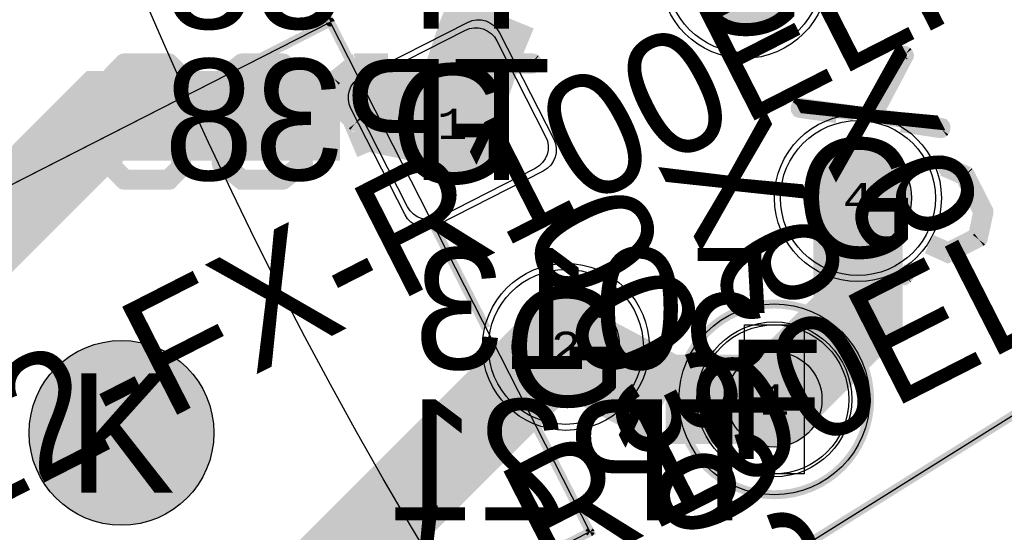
# Model space of a CAD drawing. Extents: x -125 to 125, y -186 to 125.
# Tile 19 of 112: x -71 to -55, y -38 to -30. Entities that reach past the tile are written whole.
import ezdxf
from ezdxf.enums import TextEntityAlignment as Align

# ---------------------------------------------------------------- set-up
doc = ezdxf.new("R2010")
doc.units = 0
doc.header["$MEASUREMENT"] = 0
for name, color, linetype in [('ASSEMBLY_OUTLINES_BTM', 191, 'CONTINUOUS'), ('ASSEMBLY_OUTLINES_TOP', 102, 'CONTINUOUS'), ('ASSEMBLY_PART_NUMBERS_BTM', 191, 'CONTINUOUS'), ('ASSEMBLY_PART_NUMBERS_TOP', 102, 'CONTINUOUS'), ('ASSEMBLY_REF_DES_BTM', 191, 'CONTINUOUS'), ('BOARD_OUTLINE', 10, 'CONTINUOUS'), ('DRILL_DRAWING', 21, 'CONTINUOUS'), ('GENERATED_SILKSCREEN_BTM', 255, 'CONTINUOUS'), ('MANUFACTURING_OUTLINES', 10, 'CONTINUOUS'), ('MOUNTING_HOLES_LAYER_BOT17', 42, 'CONTINUOUS'), ('MOUNTING_HOLES_LAYER_TOP', 42, 'CONTINUOUS'), ('PART_HOLES_LAYER_BOTTOM', 30, 'CONTINUOUS'), ('PART_HOLES_LAYER_TOP', 30, 'CONTINUOUS'), ('PART_PADS_LAYER_BOTTOM', 230, 'CONTINUOUS'), ('PART_PADS_LAYER_TOP', 150, 'CONTINUOUS'), ('PIN_NUMBERS_BTM', 8, 'CONTINUOUS'), ('PIN_NUMBERS_TOP', 8, 'CONTINUOUS'), ('PLACEMENT_OUTLINES_BTM', 222, 'CONTINUOUS'), ('PLANE_DATA_LAYER_BOTTOM', 230, 'CONTINUOUS'), ('PLANE_SHAPES_LAYER_BOTTOM', 230, 'CONTINUOUS'), ('PLANE_SHAPES_LAYER_TOP', 150, 'CONTINUOUS'), ('ROUTE_BORDER', 151, 'CONTINUOUS'), ('SILKSCREEN_OUTLINES_BTM', 211, 'CONTINUOUS'), ('SILKSCREEN_REF_DES_BTM', 211, 'CONTINUOUS'), ('SOLDERMASK_PADS_BTM', 12, 'CONTINUOUS'), ('SOLDERMASK_PADS_TOP', 180, 'CONTINUOUS'), ('TRACES_LAYER_TOP', 150, 'CONTINUOUS')]:
    doc.layers.add(name, color=color, linetype=linetype)
doc.styles.add('COURIER_NEW', font='cour.ttf')
doc.styles.add('VERIBEST_GERBER_0', font='txt')

msp = doc.modelspace()

# ---------------------------------------------------------------- hatches: boundary and pattern name
at = {"layer": 'MOUNTING_HOLES_LAYER_BOT17'}
h = msp.add_hatch(color=256, dxfattribs=at)
edge = h.paths.add_edge_path()
edge.add_arc((-69.454617, -36.562605), 1.55, 0, 360)
at = {"layer": 'MOUNTING_HOLES_LAYER_TOP'}
h = msp.add_hatch(color=256, dxfattribs=at)
edge = h.paths.add_edge_path()
edge.add_arc((-69.454617, -36.562605), 1.55, 0, 360)
at = {"layer": 'PART_HOLES_LAYER_BOTTOM'}
h = msp.add_hatch(color=256, dxfattribs=at)
edge = h.paths.add_edge_path()
edge.add_arc((-59.003113, -28.880412), 0.9, 0, 360)
h = msp.add_hatch(color=256, dxfattribs=at)
edge = h.paths.add_edge_path()
edge.add_arc((-63.903648, -31.37736), 0.9, 0, 360)
h = msp.add_hatch(color=256, dxfattribs=at)
edge = h.paths.add_edge_path()
edge.add_arc((-57.096354, -32.622639), 0.9, 0, 360)
h = msp.add_hatch(color=256, dxfattribs=at)
edge = h.paths.add_edge_path()
edge.add_arc((-61.996889, -35.119587), 0.9, 0, 360)
h = msp.add_hatch(color=256, dxfattribs=at)
edge = h.paths.add_edge_path()
edge.add_arc((-58.5, -36), 0.8, 0, 360)
at = {"layer": 'PART_HOLES_LAYER_TOP'}
h = msp.add_hatch(color=256, dxfattribs=at)
edge = h.paths.add_edge_path()
edge.add_arc((-59.003113, -28.880412), 0.9, 0, 360)
h = msp.add_hatch(color=256, dxfattribs=at)
edge = h.paths.add_edge_path()
edge.add_arc((-63.903648, -31.37736), 0.9, 0, 360)
h = msp.add_hatch(color=256, dxfattribs=at)
edge = h.paths.add_edge_path()
edge.add_arc((-57.096354, -32.622639), 0.9, 0, 360)
h = msp.add_hatch(color=256, dxfattribs=at)
edge = h.paths.add_edge_path()
edge.add_arc((-61.996889, -35.119587), 0.9, 0, 360)
h = msp.add_hatch(color=256, dxfattribs=at)
edge = h.paths.add_edge_path()
edge.add_arc((-58.5, -36), 0.8, 0, 360)
at = {"layer": 'PLANE_DATA_LAYER_BOTTOM'}
h = msp.add_hatch(color=256, dxfattribs=at)
h.paths.add_polyline_path([(-96.5, 0, -1), (96.5, 0, -1)], flags=0)
h.paths.add_polyline_path([(-92.5, 0, -1), (92.5, 0, -1)], flags=0)
at = {"layer": 'PLANE_SHAPES_LAYER_BOTTOM'}
h = msp.add_hatch(color=256, dxfattribs=at)
h.paths.add_polyline_path([(-96.5, 0, -1), (96.5, 0, -1)], flags=0)
h.paths.add_polyline_path([(-92.5, 0, -1), (92.5, 0, -1)], flags=0)
at = {"layer": 'PLANE_SHAPES_LAYER_TOP'}
h = msp.add_hatch(color=256, dxfattribs=at)
h.paths.add_polyline_path([(-96.56345, 0, -1), (96.56345, 0, -1)], flags=0)
h.paths.add_polyline_path([(-92.5, 0, -1), (92.5, 0, -1)], flags=0)

# ---------------------------------------------------------------- linework, layer by layer
at = {"layer": 'ASSEMBLY_OUTLINES_BTM'}
for points in [[(-72.998057, -44.035826), (-77.356366, -35.482163), (-65.951483, -29.671084), (-61.593174, -38.224747)], [(-43.217656, -44.195687), (-67.811053, -59.563345), (-74.541028, -48.793135), (-49.947631, -33.425476)], [(-59, -37.25), (-59, -34.75), (-58, -34.75), (-58, -37.25)]]:
    msp.add_lwpolyline(points, close=True, dxfattribs=at)
msp.add_circle((-58.5, -36), 1.6, dxfattribs=at)
at = {"layer": 'ASSEMBLY_OUTLINES_TOP'}
for radius in [125, 90.284619, 85, 75]:
    msp.add_circle((0, 0), radius, dxfattribs=at)
at = {"layer": 'BOARD_OUTLINE'}
msp.add_circle((0, 0), 97.5, dxfattribs=at)
at = {"layer": 'GENERATED_SILKSCREEN_BTM'}
for points, const_width in [([(-61.593169, -38.224747, -0.253450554), (-61.593172, -38.224751), (-70.90419, -42.968951, -0.468921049), (-70.904197, -42.968947), (-75.262503, -34.415287, -0.517465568), (-75.262502, -34.41528), (-75.262494, -34.415276), (-65.951485, -29.67108, -0.468921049), (-65.951478, -29.671084), (-65.452405, -30.650571, 0.000004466), (-65.452411, -30.650577), (-65.951485, -29.67109), (-75.262494, -34.415286), (-70.90419, -42.968941), (-61.59318, -38.224745), (-62.529416, -36.387278, 0.000002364), (-62.529404, -36.387283), (-61.593171, -38.224744, -0.184527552), (-61.593169, -38.224747)], 0.15), ([(-56.286034, -30.23077), (-56.290098, -30.247026, -0.184527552), (-56.2901, -30.247029), (-56.808849, -31.224901, 0.000001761), (-56.808859, -31.2249), (-56.290108, -30.247025), (-56.290108, -30.247024), (-56.286044, -30.230769), (-56.290108, -30.216547), (-56.298234, -30.206389), (-56.310425, -30.198262), (-56.324648, -30.194198), (-56.33887, -30.194198), (-56.353091, -30.198261), (-56.363251, -30.208421, -0.111991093), (-56.363253, -30.208422), (-56.895737, -31.209811, 0.000001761), (-56.895747, -31.20981), (-56.36326, -30.208417, -0.213376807), (-56.363259, -30.208413), (-56.353099, -30.198253, -0.213376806), (-56.353095, -30.198252), (-56.338872, -30.194188, -0.099019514), (-56.33887, -30.194188), (-56.324648, -30.194188, -0.099019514), (-56.324646, -30.194188), (-56.310422, -30.198252, -0.111991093), (-56.31042, -30.198253), (-56.298228, -30.206381, -0.071067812), (-56.298227, -30.206382), (-56.2901, -30.216541, -0.184527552), (-56.290098, -30.216544), (-56.286034, -30.230768), (-56.286034, -30.23077)], 0.254), ([(-64.980608, -30.324539), (-64.980628, -30.324549), (-65.510343, -30.324549), (-65.518471, -30.326581), (-65.526597, -30.328613, -0.04938899), (-65.526598, -30.328613), (-65.536758, -30.332677), (-65.882197, -30.613092), (-65.884227, -30.617152, -0.253450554), (-65.88423, -30.617156), (-65.888291, -30.619187, -0.071067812), (-65.888292, -30.619188), (-65.890323, -30.621219), (-65.890323, -30.627312, -0.162277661), (-65.890324, -30.627315), (-65.894387, -30.63341), (-65.896419, -30.643569), (-65.896419, -31.062159), (-65.894387, -31.072317, -0.049388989), (-65.894387, -31.072318), (-65.890323, -31.082478), (-65.890323, -31.082479), (-65.888291, -31.092637), (-65.882197, -31.0967), (-65.536757, -31.375084, -0.071067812), (-65.536756, -31.375085), (-65.532696, -31.377115), (-65.528632, -31.377115, -0.236067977), (-65.528628, -31.377117), (-65.524568, -31.379147, -0.049388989), (-65.524567, -31.379147), (-65.510343, -31.381179), (-65.503262, -31.381179), (-65.503257, -31.381189), (-65.510343, -31.381189, -0.099019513), (-65.510345, -31.381189), (-65.524569, -31.379157, -0.184527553), (-65.524572, -31.379155), (-65.528632, -31.377125), (-65.532696, -31.377125, -0.236067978), (-65.5327, -31.377123), (-65.53676, -31.375093, -0.16227766), (-65.536763, -31.375092), (-65.882203, -31.096708), (-65.888298, -31.092645, -0.253450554), (-65.888301, -31.092641), (-65.890333, -31.082483, -0.049388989), (-65.890333, -31.082482), (-65.894397, -31.072322), (-65.894397, -31.072321), (-65.896429, -31.062161), (-65.896429, -30.643567), (-65.894397, -30.633407, -0.16227766), (-65.894396, -30.633404), (-65.890333, -30.627311), (-65.890333, -30.621216, -0.213376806), (-65.890332, -30.621212), (-65.8883, -30.61918, -0.261745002), (-65.888295, -30.619179), (-65.884235, -30.617149), (-65.882205, -30.613088, -0.236067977), (-65.882203, -30.613084), (-65.536764, -30.332669, -0.16227766), (-65.536762, -30.332667), (-65.526602, -30.328603, -0.099019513), (-65.5266, -30.328603), (-65.518473, -30.326571), (-65.510345, -30.324539, -0.099019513), (-65.510343, -30.324539), (-64.980608, -30.324539)], 0.254), ([(-62.527363, -30.367217), (-62.529395, -30.381441), (-62.529395, -30.381442), (-62.535491, -30.395666, -0.253450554), (-62.535495, -30.395669), (-62.547685, -30.403796, -0.111991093), (-62.547687, -30.403797), (-62.561911, -30.407861, -0.099019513), (-62.561913, -30.407861), (-62.796073, -30.407861), (-62.796078, -30.407851), (-62.561913, -30.407851), (-62.54769, -30.403787), (-62.535501, -30.395661), (-62.529405, -30.381438), (-62.527373, -30.367216), (-62.529405, -30.350962), (-62.535501, -30.336739), (-62.54769, -30.326581), (-62.561913, -30.324549), (-62.838522, -30.324549), (-62.838527, -30.324539), (-62.561913, -30.324539, -0.099019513), (-62.561911, -30.324539), (-62.547687, -30.326571, -0.184527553), (-62.547684, -30.326573), (-62.535494, -30.336731, -0.205257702), (-62.535491, -30.336734), (-62.529395, -30.350958), (-62.529395, -30.350959), (-62.527363, -30.367215), (-62.527363, -30.367217)], 0.254), ([(-65.144117, -30.407851), (-65.144137, -30.407861), (-65.49815, -30.407861), (-65.815139, -30.66389), (-65.815139, -31.041838), (-65.577655, -31.235174), (-65.577644, -31.235196), (-65.815147, -31.041844, -0.236067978), (-65.815149, -31.04184), (-65.815149, -30.663888, -0.236067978), (-65.815147, -30.663884), (-65.815139, -30.663878), (-65.498155, -30.407852, -0.16227766), (-65.498152, -30.407851), (-65.144117, -30.407851)], 0.254), ([(-57.1612, -31.197113, 0.00000965), (-57.161255, -31.197116), (-58.055912, -31.072022), (-58.070134, -31.072022), (-58.082324, -31.080149), (-58.092482, -31.092339), (-58.096546, -31.106562), (-58.096546, -31.122815), (-58.092482, -31.135007), (-58.092482, -31.135008), (-58.084356, -31.147196), (-58.070133, -31.153292), (-57.451923, -31.240648, 0.000004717), (-57.451949, -31.240655), (-58.070134, -31.153302, -0.145489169), (-58.070137, -31.153302), (-58.084361, -31.147206, -0.205257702), (-58.084364, -31.147203), (-58.09249, -31.135013, -0.16227766), (-58.092492, -31.135011), (-58.096556, -31.122819), (-58.096556, -31.10656), (-58.092492, -31.092336, -0.184527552), (-58.09249, -31.092333), (-58.082331, -31.080142, -0.071067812), (-58.08233, -31.080141), (-58.070138, -31.072013, -0.16227766), (-58.070135, -31.072012), (-58.055912, -31.072012, -0.099019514), (-58.05591, -31.072012), (-57.1612, -31.197113)], 0.254), ([(-55.670338, -31.44997), (-55.674402, -31.466226, -0.16227766), (-55.674403, -31.466229), (-55.682531, -31.47842, -0.071067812), (-55.682532, -31.478421), (-55.696756, -31.488581, -0.111991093), (-55.696758, -31.488582), (-55.710982, -31.490614, -0.099019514), (-55.710984, -31.490614), (-56.368198, -31.395399, 0.000004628), (-56.368221, -31.395386), (-55.710983, -31.490604), (-55.696761, -31.488572), (-55.682539, -31.478413), (-55.674412, -31.466223), (-55.670348, -31.449968), (-55.670348, -31.435746), (-55.674412, -31.421523), (-55.682538, -31.411366), (-55.698792, -31.407302), (-56.629817, -31.274058, 0.000009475), (-56.629868, -31.27404), (-55.69879, -31.407292), (-55.682534, -31.411356, -0.184527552), (-55.682531, -31.411358), (-55.674404, -31.421517, -0.184527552), (-55.674402, -31.42152), (-55.670338, -31.435744), (-55.670338, -31.44997)], 0.254), ([(-54.948978, -32.86221), (-55.04245, -33.292994), (-55.044482, -33.301122, -0.253450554), (-55.044485, -33.301126), (-55.052612, -33.307221), (-55.056674, -33.315345, -0.236067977), (-55.056676, -33.315349), (-55.064804, -33.321445, -0.16227766), (-55.064807, -33.321446), (-55.562643, -33.573412, -0.236067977), (-55.562647, -33.573414), (-55.564679, -33.573414), (-55.568739, -33.575444, -0.184527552), (-55.568742, -33.575446), (-55.582966, -33.577478, -0.049388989), (-55.582967, -33.577478), (-55.587028, -33.579509, -0.270107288), (-55.587034, -33.579509), (-55.591095, -33.577478), (-55.599222, -33.577478, -0.145489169), (-55.599225, -33.577478), (-55.921506, -33.432614, 0.000001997), (-55.921499, -33.432605), (-55.599221, -33.577468), (-55.591095, -33.577468, -0.236067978), (-55.591091, -33.57747), (-55.587031, -33.5795), (-55.582971, -33.57747, -0.184527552), (-55.582968, -33.577468), (-55.568744, -33.575436, -0.049388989), (-55.568743, -33.575436), (-55.564683, -33.573406, -0.236067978), (-55.564679, -33.573404), (-55.562647, -33.573404), (-55.064811, -33.321438, -0.071067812), (-55.06481, -33.321437), (-55.056682, -33.315341), (-55.05262, -33.307217, -0.236067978), (-55.052618, -33.307213), (-55.044492, -33.301118), (-55.04246, -33.292992), (-54.948988, -32.862208), (-54.948988, -32.847987), (-54.953052, -32.835795), (-54.953052, -32.835793), (-55.263945, -32.224166, -0.111991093), (-55.263947, -32.224165), (-55.276139, -32.211973, -0.049388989), (-55.276139, -32.211972), (-55.282232, -32.20791, -0.049388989), (-55.282233, -32.20791), (-55.686601, -32.029094, -0.16227766), (-55.686603, -32.029092), (-55.690663, -32.027062), (-55.694726, -32.027062, -0.099019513), (-55.694728, -32.027062), (-55.702855, -32.02503), (-55.717078, -32.027062, -0.099019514), (-55.71708, -32.027062), (-55.723175, -32.027062), (-55.785445, -32.05886, 0.000001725), (-55.785449, -32.058851), (-55.723179, -32.027054, -0.236067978), (-55.723175, -32.027052), (-55.71708, -32.027052), (-55.702856, -32.02502, -0.095414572), (-55.702854, -32.02502), (-55.694726, -32.027052), (-55.690663, -32.027052, -0.236067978), (-55.690659, -32.027054), (-55.686599, -32.029084, -0.099019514), (-55.686597, -32.029084), (-55.282229, -32.2079, -0.16227766), (-55.282227, -32.207902), (-55.276134, -32.211964, -0.16227766), (-55.276131, -32.211965), (-55.263939, -32.224157, -0.213376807), (-55.263938, -32.224161), (-54.953044, -32.835788, -0.184527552), (-54.953042, -32.835791), (-54.948978, -32.847983), (-54.948978, -32.86221)], 0.254), ([(-55.036354, -32.858146), (-55.119666, -33.256418, -0.357510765), (-55.119671, -33.256422), (-55.580931, -33.4901, -0.339121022), (-55.580937, -33.490102), (-55.875778, -33.36191, 0.000001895), (-55.875772, -33.361901), (-55.580934, -33.490092), (-55.119676, -33.256414), (-55.036364, -32.858145), (-55.333034, -32.274966), (-55.702856, -32.112406), (-55.754048, -32.138341, 0.000001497), (-55.754051, -32.138333), (-55.702859, -32.112398, -0.339121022), (-55.702853, -32.112396), (-55.333029, -32.274956, -0.306678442), (-55.333026, -32.274961), (-55.036356, -32.858141, -0.236067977), (-55.036354, -32.858145), (-55.036354, -32.858146)], 0.254), ([(-63.335481, -34.805267, 0.000002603), (-63.335484, -34.805281), (-64.226009, -33.057528, 0.000005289), (-64.225999, -33.057527), (-63.335481, -34.805267)], 0.15), ([(-56.286034, -33.916819), (-56.290098, -33.929011), (-56.294162, -33.939171, -0.097021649), (-56.294163, -33.939173), (-56.302291, -33.947301, -0.16227766), (-56.302294, -33.947302), (-56.312452, -33.953397, -0.111991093), (-56.312454, -33.953398), (-56.326678, -33.957462, -0.099019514), (-56.32668, -33.957462), (-56.340902, -33.95543, -0.145489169), (-56.340905, -33.95543), (-56.462766, -33.901269, 0.000002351), (-56.462754, -33.901263), (-56.340901, -33.95542), (-56.326679, -33.957452), (-56.312457, -33.953388), (-56.302299, -33.947294, -0.049388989), (-56.302299, -33.947293), (-56.294171, -33.939165), (-56.290108, -33.929007), (-56.286044, -33.916815), (-56.286044, -33.904626), (-56.288076, -33.894467), (-56.29417, -33.886341), (-56.304328, -33.880246, -0.049388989), (-56.304329, -33.880246), (-56.370036, -33.850967, 0.000002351), (-56.370024, -33.850961), (-56.304325, -33.880236, -0.111991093), (-56.304323, -33.880237), (-56.294165, -33.886332, -0.16227766), (-56.294163, -33.886334), (-56.288068, -33.894461, -0.184527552), (-56.288066, -33.894464), (-56.286034, -33.904624), (-56.286034, -33.916819)], 0.254)]:
    msp.add_lwpolyline(points, format="xyb", dxfattribs=dict(at, const_width=const_width))
at = {"layer": 'GENERATED_SILKSCREEN_BTM', "const_width": 0.254}
for points in [[(-69.647496, -31.074352), (-69.582472, -31.269424), (-69.647496, -31.464496), (-69.647496, -31.470592), (-69.649528, -31.47872), (-69.649528, -32.106608), (-69.649528, -32.112704), (-69.647496, -32.1188), (-69.645464, -32.126928), (-69.637336, -32.135056), (-69.434136, -32.344352), (-69.423976, -32.35248), (-69.413816, -32.354512), (-69.405688, -32.356544), (-68.659944, -32.356544), (-68.653848, -32.356544), (-68.647752, -32.354512), (-68.639624, -32.35248), (-68.631496, -32.344352), (-68.428296, -32.135056), (-68.418136, -32.126928), (-68.416104, -32.1188), (-68.416104, -32.106608), (-68.416104, -31.47872), (-68.416104, -31.470592), (-68.416104, -31.466528), (-68.418136, -31.464496), (-68.48316, -31.269424), (-68.418136, -31.074352), (-68.416104, -31.07232), (-68.416104, -31.060128), (-68.416104, -30.572448), (-68.416104, -30.56432), (-68.418136, -30.55416), (-68.428296, -30.544), (-68.631496, -30.334704), (-68.639624, -30.328608), (-68.647752, -30.326576), (-68.653848, -30.324544), (-68.659944, -30.324544), (-69.405688, -30.324544), (-69.413816, -30.326576), (-69.423976, -30.328608), (-69.434136, -30.334704), (-69.637336, -30.544), (-69.645464, -30.556192), (-69.647496, -30.56432), (-69.649528, -30.572448), (-69.649528, -31.060128), (-69.649528, -31.068256), (-69.647496, -31.07232), (-69.647496, -31.074352)], [(-66.723448, -32.348416), (-66.38004, -32.070032), (-66.373944, -32.065968), (-66.36988, -32.059872), (-66.367848, -32.053776), (-66.367848, -32.04768), (-66.36988, -32.033456), (-66.378008, -32.019232), (-66.388168, -32.009072), (-66.40036, -32.000944), (-66.414584, -31.998912), (-66.428808, -32.002976), (-66.760024, -32.273232), (-67.41636, -32.273232), (-67.733352, -32.0172), (-67.733352, -31.639248), (-67.420424, -31.381184), (-67.083112, -31.381184), (-67.066856, -31.37712), (-67.056696, -31.368992), (-67.0506, -31.354768), (-67.048568, -31.340544), (-67.0506, -31.32632), (-67.056696, -31.314128), (-67.066856, -31.303968), (-67.083112, -31.299904), (-67.420424, -31.299904), (-67.733352, -31.04184), (-67.733352, -30.663888), (-67.41636, -30.407856), (-66.760024, -30.407856), (-66.428808, -30.678112), (-66.414584, -30.682176), (-66.40036, -30.680144), (-66.388168, -30.674048), (-66.378008, -30.661856), (-66.36988, -30.649664), (-66.367848, -30.63544), (-66.367848, -30.627312), (-66.36988, -30.621216), (-66.373944, -30.61512), (-66.38004, -30.611056), (-66.723448, -30.332672), (-66.729544, -30.33064), (-66.73564, -30.328608), (-66.737672, -30.326576), (-66.7458, -30.324544), (-67.430584, -30.324544), (-67.440744, -30.326576), (-67.444808, -30.328608), (-67.448872, -30.33064), (-67.457, -30.332672), (-67.800408, -30.611056), (-67.806504, -30.621216), (-67.808536, -30.629344), (-67.8126, -30.63544), (-67.814632, -30.643568), (-67.814632, -31.06216), (-67.8126, -31.068256), (-67.808536, -31.08248), (-67.806504, -31.09264), (-67.800408, -31.096704), (-67.501704, -31.340544), (-67.800408, -31.584384), (-67.80244, -31.588448), (-67.806504, -31.592512), (-67.808536, -31.594544), (-67.808536, -31.598608), (-67.8126, -31.612832), (-67.814632, -31.618928), (-67.814632, -32.03752), (-67.8126, -32.04768), (-67.808536, -32.055808), (-67.806504, -32.063936), (-67.800408, -32.070032), (-67.457, -32.348416), (-67.448872, -32.35248), (-67.44684, -32.354512), (-67.440744, -32.354512), (-67.438712, -32.356544), (-67.43668, -32.356544), (-67.430584, -32.356544), (-66.7458, -32.356544), (-66.737672, -32.354512), (-66.729544, -32.35248), (-66.723448, -32.348416)], [(-68.497384, -30.5948), (-68.497384, -31.056064), (-68.552248, -31.230816), (-69.50932, -31.230816), (-69.568248, -31.056064), (-69.568248, -30.5948), (-69.3874, -30.407856), (-68.680264, -30.407856), (-68.497384, -30.5948)], [(-68.497384, -31.486848), (-68.497384, -32.08832), (-68.680264, -32.273232), (-69.3874, -32.273232), (-69.568248, -32.08832), (-69.568248, -31.486848), (-69.50932, -31.312096), (-68.552248, -31.312096), (-68.497384, -31.486848)]]:
    msp.add_lwpolyline(points, dxfattribs=at)
at = {"layer": 'GENERATED_SILKSCREEN_BTM', "const_width": 0.15}
msp.add_lwpolyline([(-43.217656, -44.195687), (-67.811053, -59.563345), (-74.541028, -48.793135), (-49.947631, -33.425476)], close=True, dxfattribs=at)
msp.add_lwpolyline([(-60.1, -36, -1), (-56.9, -36, -1)], format="xyb", close=True, dxfattribs=at)
at = {"layer": 'MANUFACTURING_OUTLINES'}
msp.add_circle((0, 0), 97.5254, dxfattribs=at)
at = {"layer": 'MOUNTING_HOLES_LAYER_BOT17'}
msp.add_circle((-69.454617, -36.562605), 1.55, dxfattribs=at)
at = {"layer": 'MOUNTING_HOLES_LAYER_TOP'}
msp.add_circle((-69.454617, -36.562605), 1.55, dxfattribs=at)
at = {"layer": 'PART_HOLES_LAYER_BOTTOM'}
for centre, radius in [((-59.003113, -28.880412), 0.9), ((-63.903648, -31.37736), 0.9), ((-57.096354, -32.622639), 0.9), ((-61.996889, -35.119587), 0.9), ((-58.5, -36), 0.8)]:
    msp.add_circle(centre, radius, dxfattribs=at)
at = {"layer": 'PART_HOLES_LAYER_TOP'}
for centre, radius in [((-59.003113, -28.880412), 0.9), ((-63.903648, -31.37736), 0.9), ((-57.096354, -32.622639), 0.9), ((-61.996889, -35.119587), 0.9), ((-58.5, -36), 0.8)]:
    msp.add_circle(centre, radius, dxfattribs=at)
at = {"layer": 'PART_PADS_LAYER_BOTTOM'}
msp.add_lwpolyline([(-64.115366, -32.94426, -0.41421291), (-64.653365, -32.769454), (-65.470548, -31.165642, -0.41421291), (-65.295742, -30.627643), (-63.69193, -29.81046, -0.41421291), (-63.153931, -29.985266), (-62.336748, -31.589078, -0.41421291), (-62.511554, -32.127077)], format="xyb", close=True, dxfattribs=at)
for centre, radius in [((-59.003113, -28.880412), 1.3), ((-57.096354, -32.622639), 1.3), ((-61.996889, -35.119587), 1.3), ((-58.5, -36), 1.25)]:
    msp.add_circle(centre, radius, dxfattribs=at)
at = {"layer": 'PART_PADS_LAYER_TOP'}
msp.add_lwpolyline([(-64.115366, -32.94426, -0.41421291), (-64.653365, -32.769454), (-65.470548, -31.165642, -0.41421291), (-65.295742, -30.627643), (-63.69193, -29.81046, -0.41421291), (-63.153931, -29.985266), (-62.336748, -31.589078, -0.41421291), (-62.511554, -32.127077)], format="xyb", close=True, dxfattribs=at)
for centre, radius in [((-59.003113, -28.880412), 1.3), ((-57.096354, -32.622639), 1.3), ((-61.996889, -35.119587), 1.3), ((-58.5, -36), 1.25)]:
    msp.add_circle(centre, radius, dxfattribs=at)
at = {"layer": 'PLACEMENT_OUTLINES_BTM'}
for points in [[(-70.904192, -42.968947), (-75.2625, -34.415284), (-65.951483, -29.671084), (-61.593174, -38.224747)], [(-43.217656, -44.195687), (-67.811053, -59.563345), (-74.541028, -48.793135), (-49.947631, -33.425476)]]:
    msp.add_lwpolyline(points, close=True, dxfattribs=at)
msp.add_circle((-58.5, -36), 1.6, dxfattribs=at)
at = {"layer": 'ROUTE_BORDER'}
msp.add_circle((0, 0), 96.5, dxfattribs=at)
at = {"layer": 'SILKSCREEN_OUTLINES_BTM'}
for points in [[(-70.904192, -42.968947), (-75.2625, -34.415284), (-65.951483, -29.671084), (-61.593174, -38.224747)], [(-43.217656, -44.195687), (-67.811053, -59.563345), (-74.541028, -48.793135), (-49.947631, -33.425476)]]:
    msp.add_lwpolyline(points, close=True, dxfattribs=at)
msp.add_circle((-58.5, -36), 1.6, dxfattribs=at)
at = {"layer": 'SOLDERMASK_PADS_BTM'}
msp.add_lwpolyline([(-64.159068, -33.07876, -0.414213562), (-64.697067, -32.903953), (-65.605048, -31.12194, -0.414213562), (-65.430241, -30.583941), (-63.648228, -29.67596, -0.414213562), (-63.110229, -29.850767), (-62.202248, -31.63278, -0.414213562), (-62.377055, -32.170779)], format="xyb", close=True, dxfattribs=at)
for centre, radius in [((-59.003113, -28.880412), 1.4), ((-57.096354, -32.622639), 1.4), ((-61.996889, -35.119587), 1.4), ((-58.5, -36), 1.3)]:
    msp.add_circle(centre, radius, dxfattribs=at)
at = {"layer": 'SOLDERMASK_PADS_TOP'}
msp.add_lwpolyline([(-64.159068, -33.07876, -0.414213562), (-64.697067, -32.903953), (-65.605048, -31.12194, -0.414213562), (-65.430241, -30.583941), (-63.648228, -29.67596, -0.414213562), (-63.110229, -29.850767), (-62.202248, -31.63278, -0.414213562), (-62.377055, -32.170779)], format="xyb", close=True, dxfattribs=at)
for centre, radius in [((-59.003113, -28.880412), 1.4), ((-57.096354, -32.622639), 1.4), ((-61.996889, -35.119587), 1.4), ((-58.5, -36), 1.3)]:
    msp.add_circle(centre, radius, dxfattribs=at)
at = {"layer": 'TRACES_LAYER_TOP', "const_width": 1.5}
for points in [[(-62.25, -27.75), (-63.230739, -28.730739), (-63.230739, -29.491863)], [(-63.903648, -31.37736), (-63.405648, -29.914106), (-63.230739, -29.491863)], [(-63.903648, -31.37736), (-65.375138, -31.068847), (-65.789145, -31.244537)], [(-65.789145, -31.244537), (-69.730297, -31.244537), (-74.41588, -35.93012), (-77.712965, -35.93012), (-78.688792, -36.905947)], [(-57.096354, -32.622639), (-57.096354, -34.596354), (-58.5, -36)], [(-61.996889, -35.119587), (-62.162575, -35.119587), (-70.682441, -43.639453), (-70.682441, -43.689472), (-71.551946, -44.558977), (-71.551946, -49.991212)], [(-60.324474, -36), (-61.996889, -35.119587)], [(-60.324474, -36), (-58.5, -36)]]:
    msp.add_lwpolyline(points, dxfattribs=at)

# ---------------------------------------------------------------- texts
at = {"layer": 'ASSEMBLY_PART_NUMBERS_BTM', "style": 'VERIBEST_GERBER_0', "text_generation_flag": 2}
msp.add_text('0039301040', height=2.032, rotation=117, dxfattribs=at).set_placement((-62.763157, -33.153136), align=Align.TOP_LEFT)
msp.add_text('5013', height=2.032, dxfattribs=at).set_placement((-58.5, -33.46), align=Align.TOP_LEFT)
at = {"layer": 'ASSEMBLY_PART_NUMBERS_TOP', "style": 'VERIBEST_GERBER_0'}
for p in [(-81.346865, -40.513158), (-78.846864, -45.263157)]:
    msp.add_text('CRM2512-FX-R100ELF', height=2.032, rotation=27, dxfattribs=at).set_placement(p, align=Align.TOP_LEFT)
at = {"layer": 'ASSEMBLY_REF_DES_BTM', "style": 'VERIBEST_GERBER_0', "text_generation_flag": 2}
for s, p in [('TP38', (-62.25, -27.75)), ('TP21', (-58.5, -36))]:
    msp.add_text(s, height=2.032, dxfattribs=at).set_placement(p, align=Align.TOP_LEFT)
msp.add_text('X6', height=2.032, rotation=117, dxfattribs=at).set_placement((-60.500001, -32.000001), align=Align.TOP_LEFT)
at = {"layer": 'DRILL_DRAWING', "style": 'VERIBEST_GERBER_0'}
for s, p in [('G', (-59.003113, -28.880412)), ('G', (-63.903648, -31.37736)), ('G', (-57.096354, -32.622639)), ('G', (-61.996889, -35.119587)), ('F', (-58.5, -36)), ('K', (-69.454617, -36.562605))]:
    msp.add_text(s, height=2, dxfattribs=at).set_placement(p, align=Align.MIDDLE_CENTER)
at = {"layer": 'PIN_NUMBERS_BTM', "style": 'COURIER_NEW'}
for s, p in [('1', (-63.903648, -31.37736)), ('4', (-57.096354, -32.622639)), ('2', (-61.996889, -35.119587)), ('1', (-58.5, -36))]:
    msp.add_text(s, height=0.508, dxfattribs=at).set_placement(p, align=Align.MIDDLE_CENTER)
at = {"layer": 'PIN_NUMBERS_TOP', "style": 'COURIER_NEW'}
for s, p in [('1', (-63.903648, -31.37736)), ('4', (-57.096354, -32.622639)), ('2', (-61.996889, -35.119587)), ('1', (-58.5, -36))]:
    msp.add_text(s, height=0.508, dxfattribs=at).set_placement(p, align=Align.MIDDLE_CENTER)
at = {"layer": 'SILKSCREEN_REF_DES_BTM', "style": 'VERIBEST_GERBER_0', "text_generation_flag": 2}
msp.add_text('X6', height=2.032, rotation=117, dxfattribs=at).set_placement((-58.236845, -30.846865), align=Align.TOP_LEFT)
msp.add_text('TP38', height=2.032, dxfattribs=at).set_placement((-62.25, -30.29), align=Align.TOP_LEFT)

doc.saveas('drawing.dxf')
